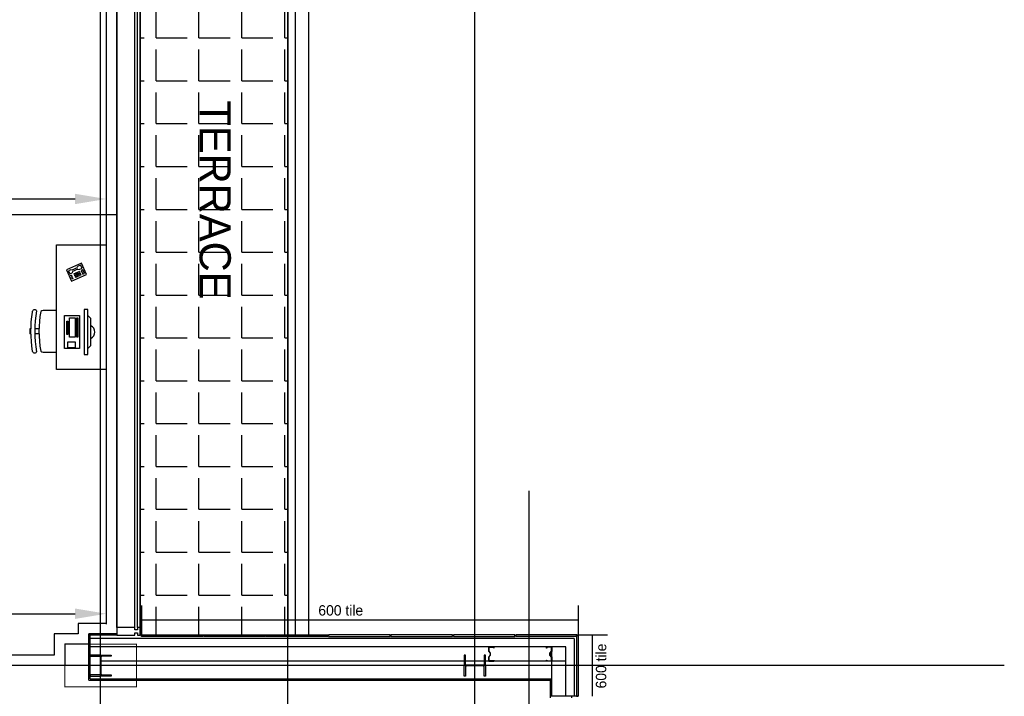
# Model space of a CAD drawing. Header units: millimetres. Extents: x -312551 to 250764, y -35891 to 59426.
# Tile 243 of 256: x 155080 to 164550, y -3087 to 3426. Entities that reach past the tile are written whole.
import ezdxf

# ---------------------------------------------------------------- set-up
doc = ezdxf.new("R2010")
doc.units = ezdxf.units.MM
doc.header["$LTSCALE"] = 2.5
for name, color, linetype in [('curtain walling', 7, 'Continuous'), ('GLAZING', 1, 'Continuous'), ('NF ARCH', 4, 'Continuous'), ('NF-AS BUILT', 7, 'Continuous'), ('NF-AS BUILT DIMS', 4, 'Continuous'), ('NF-FURNITURE', 4, 'Continuous'), ('NF-GRIDS', 252, 'Continuous'), ('NF-Steel columns', 6, 'Continuous'), ('TERR TILE 600', 160, 'Continuous'), ('Terrace', 6, 'Continuous'), ('Terracotta Tile', 30, 'Continuous'), ('Text', 7, 'Continuous')]:
    doc.layers.add(name, color=color, linetype=linetype)
doc.styles.add('ROMANS', font='romans.shx', dxfattribs={"width": 0.8})
doc.linetypes.add('ZIGZAG', pattern='A,0.00254,-5.08,[131,ltypeshp.shx,S=5.08,R=0,X=-5.08,Y=0],-10.16,[131,ltypeshp.shx,S=5.08,R=180,X=5.08,Y=0],-5.08', length=20.32254)
doc.dimstyles.new('100NFDIM', dxfattribs={"dimscale": 100, "dimtxt": 3, "dimasz": 3, "dimexe": 1, "dimexo": 1, "dimgap": 1, "dimtad": 1, "dimdec": 0, "dimdsep": 46, "dimtxsty": 'ROMANS', "dimcen": 3, "dimclrd": 4, "dimclre": 4, "dimclrt": 1, "dimaunit": 1, "dimadec": 0, "dimazin": 0, "dimtfac": 1, "dimtdec": 0, "dimtmove": 0, "dimatfit": 3, "dimfxl": 0, "dimtolj": 1, "dimarcsym": 0})

# ---------------------------------------------------------------- blocks, each defined once
blk = doc.blocks.new('*D26')
at = {"layer": 'Defpoints', "color": 0}
for p in [(148882.8, 2070.7), (155912.8, 2070.7), (155912.8, 1700.7)]:
    blk.add_point(p, dxfattribs=at)
at = {"layer": 'NF-AS BUILT DIMS', "color": 4, "lineweight": -2}
for p, q in [((148882.8, 1970.7), (148882.8, 1600.7)), ((155912.8, 1970.7), (155912.8, 1600.7)), ((149182.8, 1700.7), (155612.8, 1700.7))]:
    blk.add_line(p, q, dxfattribs=at)
at = {"layer": 'NF-AS BUILT DIMS', "color": 4}
for points in [[(149182.8, 1750.7), (149182.8, 1650.7), (148882.8, 1700.7)], [(155612.8, 1750.7), (155612.8, 1650.7), (155912.8, 1700.7)]]:
    blk.add_solid(points, dxfattribs=at)
at = {"layer": 'NF-AS BUILT DIMS', "color": 1, "insert": (152397.8, 1950.7), "char_height": 300, "attachment_point": 5, "style": 'ROMANS'}
blk.add_mtext('\\A1;7030', dxfattribs=at)
blk = doc.blocks.new('*D39')
at = {"layer": 'Defpoints', "color": 0}
for p in [(148882.8, -728), (155912.8, -728), (155912.8, -2291.5)]:
    blk.add_point(p, dxfattribs=at)
at = {"layer": 'NF-AS BUILT', "color": 4, "lineweight": -2}
for p, q in [((148882.8, -828), (148882.8, -2391.5)), ((155912.8, -828), (155912.8, -2391.5)), ((149182.8, -2291.5), (155612.8, -2291.5))]:
    blk.add_line(p, q, dxfattribs=at)
at = {"layer": 'NF-AS BUILT', "color": 4}
for points in [[(149182.8, -2241.5), (149182.8, -2341.5), (148882.8, -2291.5)], [(155612.8, -2241.5), (155612.8, -2341.5), (155912.8, -2291.5)]]:
    blk.add_solid(points, dxfattribs=at)
at = {"layer": 'NF-AS BUILT', "color": 1, "insert": (152397.8, -2041.5), "char_height": 300, "attachment_point": 5, "style": 'ROMANS'}
blk.add_mtext('\\A1;7030', dxfattribs=at)
blk = doc.blocks.new('TELEFONO1')
for points in [[(0, 0.15), (-0.2, 0.15), (-0.2, 0), (0, 0), (0, 0.15)], [(-0.18, 0.13), (-0.18, 0.08), (-0.16, 0.08), (-0.16, 0.13), (-0.18, 0.13)], [(-0.14, 0.06), (-0.18, 0.06), (-0.18, 0.02), (-0.14, 0.02)], [(-0.13, 0.05), (-0.14, 0.06)], [(-0.13, 0.03), (-0.14, 0.02)], [(-0.13, 0.05), (-0.06, 0.05), (-0.05, 0.06)], [(-0.13, 0.03), (-0.06, 0.03), (-0.05, 0.02)], [(-0.02, 0.06), (-0.05, 0.06)], [(-0.05, 0.02), (-0.02, 0.02), (-0.02, 0.06)]]:
    blk.add_lwpolyline(points)
for centre in [(-0.13, 0.125), (-0.11, 0.125), (-0.09, 0.125), (-0.07, 0.125), (-0.025, 0.125), (-0.13, 0.105), (-0.13, 0.085), (-0.11, 0.105), (-0.11, 0.085), (-0.09, 0.105), (-0.09, 0.085), (-0.07, 0.105), (-0.07, 0.085), (-0.025, 0.105), (-0.025, 0.085)]:
    blk.add_circle(centre, 0.00527)
blk = doc.blocks.new('CORNER UNIT')
at = {"layer": 'NF-FURNITURE'}
for points in [[(149879.1, -5937.4), (149399.1, -5937.4), (149399.1, -4737.4), (149879.1, -4737.4), (149879.1, -5937.4)], [(149576.1, -5314), (149611.9, -5314), (149611.9, -4882), (149576.1, -4882), (149576.1, -5314)], [(149576.1, -4939.6), (149547.5, -4968.4), (149547.5, -5227.6), (149576.1, -5256.4)], [(149697.5, -5002), (149697.5, -4946), (149769.5, -4946), (149769.5, -5002), (149697.5, -5002)], [(149673.5, -5234), (149673.5, -5050), (149681.5, -5050), (149681.5, -5234), (149673.5, -5234)], [(149697.5, -5234), (149697.5, -5050), (149753.5, -5050), (149753.5, -5234), (149697.5, -5234)], [(149769.5, -5202), (149769.5, -5074), (149777.5, -5074), (149777.5, -5202), (149769.5, -5202)], [(150047.1, -5081), (150087.1, -5081)], [(150127.1, -5081), (150135.1, -5081)], [(150047.1, -5129), (150087.1, -5129)], [(150127.1, -5129), (150135.1, -5129)]]:
    blk.add_lwpolyline(points, dxfattribs=at)
for points in [[(150029.7, -4914.4, 0.198912), (150007.1, -4905), (149879.1, -4905)], [(149879.1, -5305), (150007.1, -5305, 0.198912), (150029.7, -5295.6)]]:
    blk.add_lwpolyline(points, format="xyb", dxfattribs=at)
blk.add_lwpolyline([(149801.5, -5258), (149657.5, -5258), (149657.5, -4938), (149801.5, -4938)], close=True, dxfattribs=at)
for centre, radius, start, end in [((148992.5, -5105), 1054.6, 349.58561, 10.41439), ((150088, -4922), 24.1, 2.74565, 141.89663), ((148992.5, -5105), 1094.6, 349.58561, 10.41439), ((148992.5, -5105), 1134.6, 350.6586, 9.62667), ((149579.5, -5098), 68.8, 117.70728, 242.29272), ((148992.5, -5105), 1142.6, 358.79638, 1.20362), ((150088, -5288), 24.1, 218.10337, 357.25435)]:
    blk.add_arc(centre, radius, start, end, dxfattribs=at)
at = {"layer": 'NF-FURNITURE', "xscale": 799.9999999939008, "yscale": 800, "zscale": 800, "rotation": 24.62924986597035}
blk.add_blockref('TELEFONO1', (149783.5, -5695.6), dxfattribs=at)

msp = doc.modelspace()

# ---------------------------------------------------------------- hatches: boundary and pattern name
at = {"layer": 'Terrace'}
h = msp.add_hatch(dxfattribs=at)
h.set_pattern_fill('ANGLE', color=256, scale=1500, style=0)
h.set_pattern_definition([(0, (-2071521.74, -4242199.36), (0, 412.5), [300, -112.5]), (90, (-2071521.74, -4242199.36), (-412.5, 3e-14), [300, -112.5])])
h.paths.add_polyline_path([(157657.8, 5856), (156237.8, 5856), (156237.8, -2498), (156250.8, -2494.5), (157657.6, -2494.6)])

# ---------------------------------------------------------------- linework, layer by layer
for p, q in [((160413.8, -2531.5), (155756.2, -2531.5)), ((160413.8, -2531.5), (160413.8, -3086.5)), ((160333.8, -2611.5), (155756.2, -2611.5)), ((160196.8, -3086.5), (160196.8, -2611.5)), ((160333.8, -3086.5), (160333.8, -2611.5)), ((160333.8, -2748.5), (155861.4, -2748.5))]:
    msp.add_line(p, q)
for points in [[(159641.1, -2621.5), (159641.1, -2611.5), (159591.1, -2611.5), (159591.1, -2651.5), (159606.1, -2671.5), (159606.1, -2688.5), (159591.1, -2708.5), (159591.1, -2748.5), (159641.1, -2748.5), (159641.1, -2738.5), (159639.1, -2738.5), (159639.1, -2746.5), (159593.1, -2746.5), (159593.1, -2709.2), (159608.1, -2689.2), (159608.1, -2670.9), (159593.1, -2650.9), (159593.1, -2613.5), (159639.1, -2613.5), (159639.1, -2621.5)], [(160146.8, -2621.5), (160146.8, -2611.5), (160196.8, -2611.5), (160196.8, -2651.5), (160181.8, -2671.5), (160181.8, -2688.5), (160196.8, -2708.5), (160196.8, -2748.5), (160146.8, -2748.5), (160146.8, -2738.5), (160148.8, -2738.5), (160148.8, -2746.5), (160194.8, -2746.5), (160194.8, -2709.2), (160179.8, -2689.2), (160179.8, -2670.9), (160194.8, -2650.9), (160194.8, -2613.5), (160148.8, -2613.5), (160148.8, -2621.5)]]:
    msp.add_lwpolyline(points, close=True)
at = {"layer": 'curtain walling'}
msp.add_lwpolyline([(156212.8, -2423), (156212.8, -2445.5), (156187.8, -2445.5), (156187.8, -2423), (156012.8, -2423), (156012.8, -2498), (156187.8, -2498), (156187.8, -2475.5), (156212.8, -2475.5), (156212.8, -2498), (156237.8, -2498), (156237.8, -2423), (156212.8, -2423)], dxfattribs=at)
at = {"layer": 'GLAZING'}
for p, q in [((156012.8, -2423), (156012.8, 5994.5)), ((156237.8, -2423), (156237.8, 5994.5)), ((156187.8, -2423), (156187.8, 5766.7)), ((156212.8, -2423), (156212.8, 5775)), ((155743.7, -2932.2), (155743.7, -2485.5)), ((156012.8, -2485.5), (155743.7, -2485.5)), ((156012.8, -2498), (155743.7, -2498)), ((155756.2, -2919.7), (155756.2, -2498)), ((155743.7, -2932.2), (160184.3, -2932.2)), ((155756.2, -2919.7), (160196.8, -2919.7)), ((160184.3, -3101.5), (160184.3, -2919.7)), ((160435.8, -3086.5), (160184.3, -3086.5)), ((160390.8, -3101.5), (160390.8, -3086.5))]:
    msp.add_line(p, q, dxfattribs=at)
at = {"layer": 'NF ARCH'}
for p, q in [((157657.8, 5856), (157657.6, -2494.5)), ((157732.6, -2494.5), (157732.6, 5856)), ((157857.8, 5856), (157857.8, -2494.5))]:
    msp.add_line(p, q, dxfattribs=at)
at = {"layer": 'NF-AS BUILT'}
msp.add_lwpolyline([(155912.8, 1159.5), (155912.8, -2385.5), (155643.7, -2385.5), (155643.7, -2485.5), (155412.8, -2485.5), (155412.8, -2690.5), (149207.8, -2690.5), (149207.8, -2415.5), (148882.8, -2415.5), (148882.8, 1159.5), (148882.8, 4594.5), (149242.8, 4594.5), (149242.8, 5424.5), (148882.8, 5424.5), (148882.8, 5894.5), (153742.8, 5894.5), (153742.8, 5724.5), (155914.3, 5724.5), (155921.3, 5262.1), (155592.8, 5262.1), (155592.8, 4756.8), (155912.8, 4756.8)], close=True, dxfattribs=at)
msp.add_lwpolyline([(153842.8, 5824.5), (156012.8, 5824.5), (156022.8, 5162.1), (155692.8, 5162.1), (155692.8, 4856.8), (156012.8, 4856.8), (156012.8, 1159.5), (156012.8, -2485.5), (155743.7, -2485.5), (155743.7, -2585.5), (155512.8, -2585.5), (155512.8, -2790.5), (149107.8, -2790.5)], dxfattribs=at)
at = {"layer": 'NF-AS BUILT', "linetype": 'ZIGZAG', "ltscale": 0.1}
msp.add_lwpolyline([(148882.8, 1552), (156012.8, 1552)], dxfattribs=at)
at = {"layer": 'NF-AS BUILT', "const_width": 10}
msp.add_lwpolyline([(155512.8, -2585.5), (156202.8, -2585.5), (156202.8, -2995.5), (155512.8, -2995.5)], close=True, dxfattribs=at)
at = {"layer": 'NF-GRIDS'}
for p, q in [((155857.8, -27784), (155857.8, 58409.3)), ((157657.8, -27784), (157657.8, 58409.3)), ((159457.8, -27784), (159457.8, 58409.3)), ((159977.8, -1107.8), (159977.8, -12298.9)), ((164549.8, -2790.5), (130350.1, -2790.5))]:
    msp.add_line(p, q, dxfattribs=at)
at = {"layer": 'NF-Steel columns', "color": 2}
for points in [[(155857.8, -2688.9), (155756.2, -2688.9), (155756.2, -2699.9), (155843.4, -2699.9, -0.414214), (155854.1, -2710.6), (155854.1, -2870.4, -0.414214), (155843.4, -2881.1), (155756.2, -2881.1), (155756.2, -2892.1), (155857.8, -2892.1)], [(155857.8, -2688.9), (155959.4, -2688.9), (155959.4, -2699.9), (155872.1, -2699.9, 0.414214), (155861.4, -2710.6), (155861.4, -2870.4, 0.414214), (155872.1, -2881.1), (155959.4, -2881.1), (155959.4, -2892.1), (155857.8, -2892.1)], [(159559.4, -2790.5), (159559.4, -2688.9), (159548.4, -2688.9), (159548.4, -2776.2, -0.414214), (159537.7, -2786.9), (159377.9, -2786.9, -0.414214), (159367.2, -2776.2), (159367.2, -2688.9), (159356.2, -2688.9), (159356.2, -2790.5)], [(159559.4, -2790.5), (159559.4, -2892.1), (159548.4, -2892.1), (159548.4, -2804.9, 0.414214), (159537.7, -2794.2), (159377.9, -2794.2, 0.414214), (159367.2, -2804.9), (159367.2, -2892.1), (159356.2, -2892.1), (159356.2, -2790.5)]]:
    msp.add_lwpolyline(points, format="xyb", dxfattribs=at)
at = {"layer": 'TERR TILE 600'}
for p, q in [((156250.8, -2211), (156250.8, -2494.5)), ((160450.8, -2211), (160450.8, -2494.5)), ((156250.8, -2350.8), (160450.8, -2350.8)), ((160450.8, -2494.5), (160734.3, -2494.5)), ((160590.5, -3086.5), (160590.5, -2494.5))]:
    msp.add_line(p, q, dxfattribs=at)
at = {"layer": 'Terrace'}
msp.add_lwpolyline([(157657.8, 5856), (156237.8, 5856), (156237.8, -2498), (156250.8, -2494.5), (157657.6, -2494.6)], close=True, dxfattribs=at)
at = {"layer": 'Terracotta Tile'}
for p, q in [((160442.8, -2494.5), (159850.8, -2494.5)), ((159850.8, -2494.5), (159850.8, -2509.5)), ((160427.8, -2509.5), (159850.8, -2509.5)), ((160427.8, -2509.5), (160442.8, -2494.5)), ((160435.8, -2509.5), (160450.8, -2494.5)), ((160435.8, -2509.5), (160435.8, -3086.5)), ((160450.8, -2494.5), (160450.8, -3086.5)), ((160450.8, -3086.5), (160435.8, -3086.5)), ((160435.8, -3086.5), (160450.8, -3086.5))]:
    msp.add_line(p, q, dxfattribs=at)
for points in [[(156250.8, -2494.5), (156842.8, -2494.5), (156842.8, -2509.5), (156250.8, -2509.5)], [(156850.8, -2494.5), (157442.8, -2494.5), (157442.8, -2509.5), (156850.8, -2509.5)], [(157450.8, -2494.5), (158042.8, -2494.5), (158042.8, -2509.5), (157450.8, -2509.5)], [(158050.8, -2509.5), (158642.8, -2509.5), (158642.8, -2494.5), (158050.8, -2494.5)], [(158650.8, -2509.5), (159242.8, -2509.5), (159242.8, -2494.5), (158650.8, -2494.5)], [(159250.8, -2509.5), (159842.8, -2509.5), (159842.8, -2494.5), (159250.8, -2494.5)]]:
    msp.add_lwpolyline(points, close=True, dxfattribs=at)

# ---------------------------------------------------------------- block references
at = {"layer": 'NF-AS BUILT', "rotation": 180}
msp.add_blockref('CORNER UNIT', (305311.9, -4678), dxfattribs=at)

# ---------------------------------------------------------------- texts
at = {"layer": 'TERR TILE 600', "insert": (157952.1, -2209.1), "char_height": 100, "width": 516.892, "attachment_point": 1}
msp.add_mtext('600 tile', dxfattribs=at)
at = {"layer": 'TERR TILE 600', "insert": (160621.3, -3010.5), "char_height": 100, "width": 524, "attachment_point": 1, "rotation": 90}
msp.add_mtext('600 tile', dxfattribs=at)
at = {"layer": 'Text'}
msp.add_text('TERRACE', height=300, rotation=270, dxfattribs=at).set_placement((156810.1, 2649.8))

# ---------------------------------------------------------------- dimensions: what is measured, and where the dimension line sits
at = {"layer": 'NF-AS BUILT'}
dim = msp.add_linear_dim(base=(155912.8, -2291.5), p1=(148882.8, -728), p2=(155912.8, -728), dimstyle='100NFDIM', dxfattribs=at)
dim.commit()
dim.dimension.update_dxf_attribs({"geometry": '*D39', "text_midpoint": (152397.8, -2041.5)})
at = {"layer": 'NF-AS BUILT DIMS'}
dim = msp.add_linear_dim(base=(155912.8, 1700.7), p1=(148882.8, 2070.7), p2=(155912.8, 2070.7), dimstyle='100NFDIM', dxfattribs=at)
dim.commit()
dim.dimension.update_dxf_attribs({"geometry": '*D26', "text_midpoint": (152397.8, 1950.7)})

doc.saveas('drawing.dxf')
